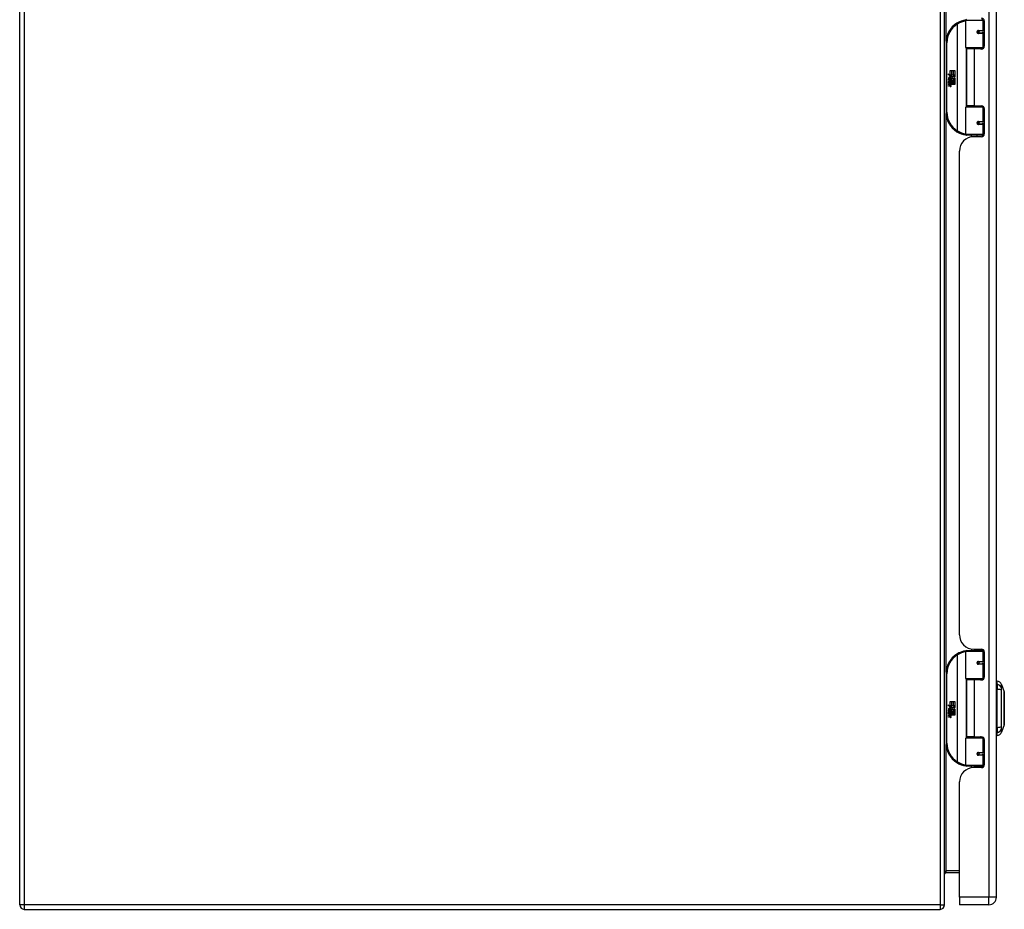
# Model space of a CAD drawing. Header units: inches. Extents: x 27 to 226, y 16 to 157.
# Tile 3 of 9: x 76 to 97, y 70 to 89. Entities that reach past the tile are written whole.
import ezdxf

# ---------------------------------------------------------------- set-up
doc = ezdxf.new("R2010")
doc.units = ezdxf.units.IN
doc.header["$MEASUREMENT"] = 0
doc.layers.add('Visible Edges(ANSI)', color=7, linetype='Continuous', lineweight=25)
doc.layers.add('Visible Tangent Edges(ANSI)', color=7, linetype='Continuous', lineweight=25)

msp = doc.modelspace()

# ---------------------------------------------------------------- linework, layer by layer
at = {"layer": 'Visible Edges(ANSI)'}
for p, q in [((76.054, 69.61), (76.054, 105.412)), ((96.054, 69.61), (96.054, 105.412)), ((97.173, 69.771), (97.173, 105.252)), ((96.509, 88.157), (96.509, 88.742)), ((96.91, 88.733), (96.91, 88.186)), ((96.776, 88.517), (96.776, 88.515)), ((96.781, 88.515), (96.776, 88.515)), ((96.868, 88.517), (96.781, 88.517)), ((96.781, 88.474), (96.868, 88.474)), ((96.784, 88.515), (96.784, 88.517)), ((96.784, 88.476), (96.785, 88.474)), ((96.868, 88.517), (96.91, 88.517)), ((96.91, 88.474), (96.868, 88.474)), ((96.084, 88.261), (96.084, 86.761)), ((96.862, 88.141), (96.525, 88.141)), ((96.696, 88.127), (96.528, 88.127)), ((96.528, 88.127), (96.528, 86.896)), ((96.601, 88.141), (96.601, 88.127)), ((96.851, 88.127), (96.696, 88.127)), ((96.792, 88.141), (96.792, 88.127)), ((96.862, 88.141), (96.89, 88.141)), ((96.124, 87.589), (96.172, 87.564)), ((96.17, 87.545), (96.124, 87.589)), ((96.156, 87.543), (96.17, 87.545)), ((96.2, 87.512), (96.156, 87.543)), ((96.172, 87.661), (96.204, 87.661)), ((96.172, 87.564), (96.172, 87.661)), ((96.175, 87.563), (96.205, 87.547)), ((96.204, 87.563), (96.175, 87.563)), ((96.189, 87.505), (96.2, 87.512)), ((96.205, 87.547), (96.195, 87.545)), ((96.195, 87.545), (96.223, 87.526)), ((96.204, 87.661), (96.204, 87.563)), ((96.209, 87.661), (96.241, 87.661)), ((96.209, 87.563), (96.209, 87.661)), ((96.241, 87.563), (96.209, 87.563)), ((96.223, 87.526), (96.276, 87.563)), ((96.241, 87.661), (96.241, 87.563)), ((96.245, 87.563), (96.245, 87.661)), ((96.245, 87.661), (96.277, 87.661)), ((96.276, 87.563), (96.245, 87.563)), ((96.277, 87.528), (96.251, 87.51)), ((96.251, 87.51), (96.277, 87.496)), ((96.277, 87.661), (96.277, 87.528)), ((96.139, 87.466), (96.167, 87.442)), ((96.139, 87.45), (96.139, 87.466)), ((96.158, 87.436), (96.139, 87.45)), ((96.139, 87.427), (96.158, 87.434)), ((96.139, 87.41), (96.139, 87.427)), ((96.167, 87.424), (96.139, 87.41)), ((96.139, 87.403), (96.193, 87.394)), ((96.139, 87.39), (96.139, 87.403)), ((96.161, 87.386), (96.139, 87.39)), ((96.139, 87.37), (96.173, 87.363)), ((96.139, 87.356), (96.139, 87.37)), ((96.161, 87.352), (96.139, 87.356)), ((96.139, 87.336), (96.173, 87.33)), ((96.139, 87.323), (96.139, 87.336)), ((96.173, 87.316), (96.139, 87.323)), ((96.15, 87.472), (96.141, 87.472)), ((96.158, 87.434), (96.158, 87.436)), ((96.162, 87.465), (96.162, 87.502)), ((96.167, 87.442), (96.193, 87.455)), ((96.193, 87.4), (96.167, 87.424)), ((96.171, 87.5), (96.171, 87.476)), ((96.193, 87.439), (96.175, 87.431)), ((96.175, 87.431), (96.175, 87.429)), ((96.175, 87.429), (96.193, 87.416)), ((96.178, 87.429), (96.196, 87.437)), ((96.277, 87.429), (96.178, 87.429)), ((96.184, 87.383), (96.184, 87.38)), ((96.193, 87.382), (96.184, 87.383)), ((96.186, 87.425), (96.277, 87.425)), ((96.196, 87.418), (96.186, 87.425)), ((96.19, 87.379), (96.196, 87.379)), ((96.193, 87.455), (96.193, 87.439)), ((96.193, 87.416), (96.193, 87.4)), ((96.193, 87.394), (96.193, 87.382)), ((96.196, 87.459), (96.276, 87.459)), ((96.196, 87.437), (96.196, 87.459)), ((96.196, 87.395), (96.196, 87.418)), ((96.277, 87.395), (96.196, 87.395)), ((96.196, 87.391), (96.277, 87.391)), ((96.196, 87.379), (96.196, 87.391)), ((96.227, 87.496), (96.197, 87.475)), ((96.277, 87.361), (96.197, 87.361)), ((96.276, 87.459), (96.227, 87.496)), ((96.277, 87.496), (96.277, 87.429)), ((96.277, 87.425), (96.277, 87.395)), ((96.277, 87.391), (96.277, 87.361)), ((96.509, 86.281), (96.509, 86.866)), ((96.525, 86.882), (96.862, 86.882)), ((96.696, 86.896), (96.528, 86.896)), ((96.601, 86.882), (96.601, 86.896)), ((96.696, 86.896), (96.851, 86.896)), ((96.792, 86.882), (96.792, 86.896)), ((96.89, 86.882), (96.862, 86.882)), ((96.91, 86.837), (96.91, 86.289)), ((96.776, 86.506), (96.776, 86.508)), ((96.776, 86.507), (96.781, 86.507)), ((96.868, 86.549), (96.781, 86.549)), ((96.781, 86.506), (96.868, 86.506)), ((96.784, 86.547), (96.785, 86.549)), ((96.784, 86.508), (96.784, 86.506)), ((96.868, 86.549), (96.91, 86.549)), ((96.91, 86.506), (96.868, 86.506)), ((96.859, 86.261), (96.529, 86.261)), ((96.633, 86.226), (96.633, 86.261)), ((96.851, 86.23), (96.685, 86.23)), ((96.759, 86.23), (96.759, 86.261)), ((96.859, 86.261), (96.903, 86.261)), ((96.902, 86.261), (96.902, 86.259)), ((96.373, 75.453), (96.373, 85.918)), ((96.509, 74.506), (96.509, 75.09)), ((96.529, 75.11), (96.859, 75.11)), ((96.633, 75.145), (96.633, 75.11)), ((96.685, 75.141), (96.851, 75.141)), ((96.759, 75.141), (96.759, 75.11)), ((96.903, 75.11), (96.859, 75.11)), ((96.902, 75.112), (96.902, 75.11)), ((96.91, 75.082), (96.91, 74.534)), ((96.776, 74.865), (96.776, 74.863)), ((96.781, 74.864), (96.776, 74.864)), ((96.868, 74.866), (96.781, 74.866)), ((96.781, 74.823), (96.868, 74.823)), ((96.784, 74.864), (96.784, 74.866)), ((96.784, 74.825), (96.785, 74.823)), ((96.868, 74.866), (96.91, 74.866)), ((96.91, 74.823), (96.868, 74.823)), ((96.084, 74.61), (96.084, 73.11)), ((96.862, 74.49), (96.525, 74.49)), ((96.696, 74.475), (96.528, 74.475)), ((96.528, 74.475), (96.528, 73.244)), ((96.601, 74.49), (96.601, 74.475)), ((96.851, 74.475), (96.696, 74.475)), ((96.792, 74.49), (96.792, 74.475)), ((96.862, 74.49), (96.89, 74.49)), ((97.189, 74.382), (97.189, 74.45)), ((97.189, 74.382), (97.189, 74.272)), ((97.282, 74.377), (97.344, 74.217)), ((97.189, 73.448), (97.189, 74.272)), ((96.124, 73.938), (96.172, 73.913)), ((96.17, 73.894), (96.124, 73.938)), ((96.156, 73.892), (96.17, 73.894)), ((96.2, 73.861), (96.156, 73.892)), ((96.172, 74.01), (96.204, 74.01)), ((96.172, 73.913), (96.172, 74.01)), ((96.175, 73.911), (96.205, 73.896)), ((96.204, 73.911), (96.175, 73.911)), ((96.205, 73.896), (96.195, 73.894)), ((96.195, 73.894), (96.223, 73.874)), ((96.204, 74.01), (96.204, 73.911)), ((96.209, 74.01), (96.241, 74.01)), ((96.209, 73.911), (96.209, 74.01)), ((96.241, 73.911), (96.209, 73.911)), ((96.223, 73.874), (96.276, 73.911)), ((96.241, 74.01), (96.241, 73.911)), ((96.245, 73.911), (96.245, 74.01)), ((96.245, 74.01), (96.277, 74.01)), ((96.276, 73.911), (96.245, 73.911)), ((96.277, 74.01), (96.277, 73.876)), ((96.139, 73.815), (96.167, 73.79)), ((96.139, 73.798), (96.139, 73.815)), ((96.158, 73.785), (96.139, 73.798)), ((96.139, 73.775), (96.158, 73.783)), ((96.139, 73.759), (96.139, 73.775)), ((96.167, 73.772), (96.139, 73.759)), ((96.139, 73.752), (96.193, 73.742)), ((96.139, 73.739), (96.139, 73.752)), ((96.161, 73.735), (96.139, 73.739)), ((96.139, 73.718), (96.173, 73.712)), ((96.139, 73.705), (96.139, 73.718)), ((96.161, 73.701), (96.139, 73.705)), ((96.139, 73.684), (96.173, 73.678)), ((96.139, 73.671), (96.139, 73.684)), ((96.173, 73.665), (96.139, 73.671)), ((96.15, 73.82), (96.141, 73.82)), ((96.158, 73.783), (96.158, 73.785)), ((96.162, 73.813), (96.162, 73.85)), ((96.167, 73.79), (96.193, 73.804)), ((96.193, 73.748), (96.167, 73.772)), ((96.171, 73.849), (96.171, 73.825)), ((96.193, 73.788), (96.175, 73.78)), ((96.175, 73.78), (96.175, 73.778)), ((96.175, 73.778), (96.193, 73.764)), ((96.178, 73.778), (96.196, 73.785)), ((96.277, 73.778), (96.178, 73.778)), ((96.184, 73.732), (96.184, 73.729)), ((96.193, 73.731), (96.184, 73.732)), ((96.186, 73.774), (96.277, 73.774)), ((96.196, 73.766), (96.186, 73.774)), ((96.189, 73.854), (96.2, 73.861)), ((96.19, 73.728), (96.196, 73.727)), ((96.193, 73.804), (96.193, 73.788)), ((96.193, 73.764), (96.193, 73.748)), ((96.193, 73.742), (96.193, 73.731)), ((96.196, 73.808), (96.276, 73.808)), ((96.196, 73.785), (96.196, 73.808)), ((96.196, 73.744), (96.196, 73.766)), ((96.277, 73.744), (96.196, 73.744)), ((96.196, 73.74), (96.277, 73.74)), ((96.196, 73.727), (96.196, 73.74)), ((96.227, 73.844), (96.197, 73.824)), ((96.277, 73.71), (96.197, 73.71)), ((96.276, 73.808), (96.227, 73.844)), ((96.277, 73.876), (96.251, 73.859)), ((96.251, 73.859), (96.277, 73.845)), ((96.277, 73.845), (96.277, 73.778)), ((96.277, 73.774), (96.277, 73.744)), ((96.277, 73.74), (96.277, 73.71)), ((97.344, 73.503), (97.282, 73.343)), ((96.696, 73.244), (96.528, 73.244)), ((96.601, 73.23), (96.601, 73.244)), ((96.696, 73.244), (96.851, 73.244)), ((96.792, 73.23), (96.792, 73.244)), ((97.189, 73.448), (97.189, 73.337)), ((97.189, 73.269), (97.189, 73.337)), ((96.509, 72.63), (96.509, 73.214)), ((96.525, 73.23), (96.862, 73.23)), ((96.89, 73.23), (96.862, 73.23)), ((96.91, 73.185), (96.91, 72.638)), ((96.776, 72.855), (96.776, 72.857)), ((96.776, 72.856), (96.781, 72.856)), ((96.868, 72.897), (96.781, 72.897)), ((96.781, 72.854), (96.868, 72.854)), ((96.784, 72.895), (96.785, 72.897)), ((96.784, 72.856), (96.784, 72.854)), ((96.868, 72.897), (96.91, 72.897)), ((96.91, 72.854), (96.868, 72.854)), ((96.859, 72.61), (96.529, 72.61)), ((96.633, 72.575), (96.633, 72.61)), ((96.759, 72.579), (96.759, 72.61)), ((96.859, 72.61), (96.903, 72.61)), ((96.902, 72.61), (96.902, 72.608)), ((96.851, 72.579), (96.685, 72.579)), ((96.373, 69.771), (96.373, 72.267)), ((96.085, 70.31), (96.373, 70.31)), ((96.373, 69.771), (96.373, 69.61)), ((76.153, 69.511), (95.955, 69.511)), ((97.012, 69.61), (96.373, 69.61))]:
    msp.add_line(p, q, dxfattribs=at)
at = {"layer": 'Visible Edges(ANSI)', "flags": 128}
for points in [[(96.516, 88.757), (96.516, 88.757), (96.515, 88.757), (96.515, 88.757), (96.515, 88.757), (96.515, 88.757), (96.514, 88.757), (96.514, 88.757), (96.514, 88.757), (96.514, 88.756), (96.513, 88.756), (96.513, 88.756), (96.513, 88.756), (96.513, 88.756), (96.512, 88.756), (96.512, 88.756), (96.512, 88.756), (96.512, 88.756), (96.512, 88.756), (96.511, 88.756), (96.511, 88.756), (96.511, 88.756), (96.511, 88.756), (96.51, 88.756), (96.51, 88.756)], [(96.781, 88.474), (96.779, 88.474), (96.776, 88.475), (96.773, 88.476), (96.771, 88.477), (96.768, 88.478), (96.766, 88.48), (96.764, 88.482), (96.763, 88.484), (96.761, 88.487), (96.76, 88.49), (96.76, 88.493), (96.76, 88.496), (96.76, 88.499), (96.76, 88.502), (96.761, 88.504), (96.763, 88.507), (96.764, 88.509), (96.766, 88.511), (96.768, 88.513), (96.771, 88.515), (96.773, 88.516), (96.776, 88.517), (96.779, 88.517), (96.781, 88.517)], [(96.828, 88.127), (96.831, 88.128), (96.833, 88.129), (96.836, 88.13), (96.838, 88.131), (96.841, 88.132), (96.843, 88.132), (96.846, 88.133), (96.848, 88.134), (96.851, 88.135), (96.854, 88.135), (96.856, 88.136), (96.859, 88.136), (96.861, 88.137), (96.864, 88.138), (96.866, 88.138), (96.869, 88.139), (96.872, 88.139), (96.874, 88.139), (96.877, 88.14), (96.879, 88.14), (96.882, 88.14), (96.884, 88.141), (96.887, 88.141), (96.89, 88.141)], [(96.89, 86.882), (96.887, 86.882), (96.884, 86.882), (96.882, 86.883), (96.879, 86.883), (96.877, 86.883), (96.874, 86.884), (96.872, 86.884), (96.869, 86.884), (96.866, 86.885), (96.864, 86.885), (96.861, 86.886), (96.859, 86.886), (96.856, 86.887), (96.854, 86.888), (96.851, 86.888), (96.848, 86.889), (96.846, 86.89), (96.843, 86.891), (96.841, 86.891), (96.838, 86.892), (96.836, 86.893), (96.833, 86.894), (96.831, 86.895), (96.828, 86.896)], [(96.781, 86.506), (96.779, 86.506), (96.776, 86.506), (96.773, 86.507), (96.771, 86.508), (96.768, 86.51), (96.766, 86.511), (96.764, 86.514), (96.763, 86.516), (96.761, 86.519), (96.76, 86.521), (96.76, 86.524), (96.76, 86.527), (96.76, 86.53), (96.76, 86.533), (96.761, 86.536), (96.763, 86.538), (96.764, 86.541), (96.766, 86.543), (96.768, 86.545), (96.771, 86.546), (96.773, 86.547), (96.776, 86.548), (96.779, 86.549), (96.781, 86.549)], [(96.51, 86.267), (96.51, 86.267), (96.511, 86.267), (96.511, 86.267), (96.511, 86.267), (96.511, 86.267), (96.512, 86.267), (96.512, 86.267), (96.512, 86.267), (96.512, 86.267), (96.512, 86.267), (96.513, 86.267), (96.513, 86.267), (96.513, 86.266), (96.513, 86.266), (96.514, 86.266), (96.514, 86.266), (96.514, 86.266), (96.514, 86.266), (96.515, 86.266), (96.515, 86.266), (96.515, 86.266), (96.515, 86.266), (96.516, 86.266), (96.516, 86.266)], [(96.516, 75.105), (96.516, 75.105), (96.515, 75.105), (96.515, 75.105), (96.515, 75.105), (96.515, 75.105), (96.514, 75.105), (96.514, 75.105), (96.514, 75.105), (96.514, 75.105), (96.513, 75.105), (96.513, 75.105), (96.513, 75.105), (96.513, 75.105), (96.512, 75.105), (96.512, 75.105), (96.512, 75.105), (96.512, 75.105), (96.512, 75.105), (96.511, 75.105), (96.511, 75.105), (96.511, 75.105), (96.511, 75.105), (96.51, 75.104), (96.51, 75.104)], [(96.781, 74.823), (96.779, 74.823), (96.776, 74.823), (96.773, 74.824), (96.771, 74.825), (96.768, 74.827), (96.766, 74.828), (96.764, 74.831), (96.763, 74.833), (96.761, 74.836), (96.76, 74.838), (96.76, 74.841), (96.76, 74.844), (96.76, 74.847), (96.76, 74.85), (96.761, 74.853), (96.763, 74.855), (96.764, 74.858), (96.766, 74.86), (96.768, 74.862), (96.771, 74.863), (96.773, 74.864), (96.776, 74.865), (96.779, 74.866), (96.781, 74.866)], [(96.828, 74.475), (96.831, 74.476), (96.833, 74.477), (96.836, 74.478), (96.838, 74.479), (96.841, 74.48), (96.843, 74.481), (96.846, 74.482), (96.848, 74.482), (96.851, 74.483), (96.854, 74.484), (96.856, 74.484), (96.859, 74.485), (96.861, 74.486), (96.864, 74.486), (96.866, 74.487), (96.869, 74.487), (96.872, 74.487), (96.874, 74.488), (96.877, 74.488), (96.879, 74.489), (96.882, 74.489), (96.884, 74.489), (96.887, 74.489), (96.89, 74.489)], [(97.344, 73.505), (97.344, 73.505), (97.344, 73.507), (97.344, 73.509), (97.344, 73.512), (97.344, 73.515), (97.344, 73.52), (97.344, 73.526), (97.344, 73.532), (97.344, 73.539), (97.344, 73.547), (97.344, 73.555), (97.344, 73.565), (97.344, 73.575), (97.344, 73.585), (97.344, 73.597), (97.344, 73.609), (97.344, 73.621), (97.344, 73.634), (97.344, 73.648), (97.344, 73.662), (97.344, 73.677), (97.344, 73.692), (97.344, 73.708), (97.344, 73.724), (97.344, 73.74), (97.344, 73.757), (97.344, 73.774), (97.344, 73.791), (97.344, 73.808), (97.344, 73.825), (97.344, 73.842), (97.344, 73.86), (97.344, 73.877), (97.344, 73.895), (97.344, 73.912), (97.344, 73.929), (97.344, 73.946), (97.344, 73.963), (97.344, 73.98), (97.344, 73.996), (97.344, 74.012), (97.344, 74.028), (97.344, 74.043), (97.344, 74.058), (97.344, 74.072), (97.344, 74.086), (97.344, 74.099), (97.344, 74.111), (97.344, 74.123), (97.344, 74.135), (97.344, 74.145), (97.344, 74.155), (97.344, 74.165), (97.344, 74.173), (97.344, 74.181), (97.344, 74.188), (97.344, 74.194), (97.344, 74.2), (97.344, 74.204), (97.344, 74.208), (97.344, 74.211), (97.344, 74.213), (97.344, 74.215), (97.344, 74.215)], [(96.89, 73.23), (96.887, 73.231), (96.884, 73.231), (96.882, 73.231), (96.879, 73.231), (96.877, 73.232), (96.874, 73.232), (96.872, 73.232), (96.869, 73.233), (96.866, 73.233), (96.864, 73.234), (96.861, 73.234), (96.859, 73.235), (96.856, 73.235), (96.854, 73.236), (96.851, 73.237), (96.848, 73.237), (96.846, 73.238), (96.843, 73.239), (96.841, 73.24), (96.838, 73.241), (96.836, 73.242), (96.833, 73.242), (96.831, 73.243), (96.828, 73.244)], [(96.781, 72.854), (96.779, 72.854), (96.776, 72.855), (96.773, 72.855), (96.771, 72.857), (96.768, 72.858), (96.766, 72.86), (96.764, 72.862), (96.763, 72.864), (96.761, 72.867), (96.76, 72.87), (96.76, 72.873), (96.76, 72.876), (96.76, 72.879), (96.76, 72.882), (96.761, 72.884), (96.763, 72.887), (96.764, 72.889), (96.766, 72.891), (96.768, 72.893), (96.771, 72.895), (96.773, 72.896), (96.776, 72.897), (96.779, 72.897), (96.781, 72.897)], [(96.51, 72.615), (96.51, 72.615), (96.511, 72.615), (96.511, 72.615), (96.511, 72.615), (96.511, 72.615), (96.512, 72.615), (96.512, 72.615), (96.512, 72.615), (96.512, 72.615), (96.512, 72.615), (96.513, 72.615), (96.513, 72.615), (96.513, 72.615), (96.513, 72.615), (96.514, 72.615), (96.514, 72.615), (96.514, 72.615), (96.514, 72.615), (96.515, 72.615), (96.515, 72.615), (96.515, 72.615), (96.515, 72.615), (96.516, 72.615), (96.516, 72.615)]]:
    msp.add_lwpolyline(points, dxfattribs=at)
at = {"layer": 'Visible Edges(ANSI)'}
for centre in [(96.781, 88.496), (96.781, 86.527), (96.781, 74.844), (96.781, 72.876)]:
    msp.add_circle(centre, 0.0197, dxfattribs=at)
for centre, radius, start, end in [((96.851, 88.733), 0.0591, 0, 90), ((96.584, 88.261), 0.5, 122.2377, 180), ((96.584, 88.261), 0.5, 98.5081, 122.2377), ((96.529, 88.742), 0.0197, 90, 180), ((96.781, 88.496), 0.0217, 279.147, 90), ((96.525, 88.157), 0.0157, 180, 270), ((96.851, 88.186), 0.0591, 270, 0), ((96.159, 87.496), 0.0197, 86.5646, 171.5605), ((96.158, 87.476), 0.0398, 44.1684, 86.5646), ((96.165, 87.483), 0.0299, 350.4085, 44.1684), ((96.165, 87.483), 0.033, 347.079, 43.1785), ((96.199, 87.49), 0.0607, 171.5605, 197.3343), ((96.179, 87.483), 0.0307, 154.6784, 202.5609), ((96.16, 87.492), 0.0096, 73.5261, 154.6784), ((96.153, 87.34), 0.0465, 57.5992, 80), ((96.154, 87.306), 0.0465, 58.5584, 80.8257), ((96.174, 87.491), 0.0282, 246.1555, 293.8445), ((96.169, 87.483), 0.0168, 19.3797, 82.9975), ((96.176, 87.484), 0.00955, 241.4547, 321.1652), ((96.175, 87.376), 0.0123, 260, 293.5571), ((96.175, 87.342), 0.0123, 259.9922, 293.5487), ((96.178, 87.344), 0.0288, 259, 288.4748), ((96.171, 87.369), 0.0126, 6.03, 57.5992), ((96.171, 87.335), 0.0126, 6.1027, 57.6083), ((96.178, 87.37), 0.006, 293.5571, 6.03), ((96.178, 87.336), 0.006, 293.5487, 6.1027), ((96.179, 87.378), 0.0288, 273.6169, 286.9928), ((96.17, 87.327), 0.0246, 359.6788, 63.9508), ((96.175, 87.485), 0.0109, 321.1652, 19.3797), ((96.171, 87.36), 0.024, 359.4776, 57.4114), ((96.179, 87.479), 0.0152, 293.8445, 355.0802), ((96.185, 87.36), 0.0101, 286.9928, 359.4776), ((96.184, 87.327), 0.0105, 288.4748, 359.6788), ((96.173, 87.362), 0.024, 358.7952, 46.5849), ((96.525, 86.866), 0.0157, 90, 180), ((96.851, 86.837), 0.0591, 0, 90), ((96.584, 86.761), 0.5, 180, 237.7623), ((96.781, 86.527), 0.0217, 270, 80.853), ((96.584, 86.761), 0.5, 237.7623, 261.4919), ((96.685, 85.918), 0.312, 90, 180), ((96.529, 86.281), 0.0197, 180, 270), ((96.851, 86.289), 0.0591, 270, 0), ((96.685, 75.453), 0.312, 180, 270), ((96.584, 74.61), 0.5, 122.2377, 180), ((96.584, 74.61), 0.5, 98.5081, 122.2377), ((96.529, 75.09), 0.0197, 90, 180), ((96.851, 75.082), 0.0591, 0, 90), ((96.781, 74.844), 0.0217, 279.147, 90), ((96.851, 74.534), 0.0591, 270, 0), ((96.525, 74.506), 0.0157, 180, 270), ((97.197, 74.391), 0.0394, 101.537, 126.8699), ((97.172, 74.334), 0.118, 21.2505, 81.3991), ((97.339, 74.215), 0.00492, 0.2088, 21.2505), ((96.159, 73.844), 0.0197, 86.5646, 171.5605), ((96.199, 73.838), 0.0607, 171.5605, 197.3343), ((96.179, 73.832), 0.0307, 154.6784, 202.5609), ((96.16, 73.841), 0.0096, 73.5261, 154.6784), ((96.158, 73.824), 0.0398, 44.1684, 86.5646), ((96.153, 73.689), 0.0465, 57.5992, 80), ((96.154, 73.655), 0.0465, 58.5584, 80.8257), ((96.174, 73.839), 0.0282, 246.1555, 293.8445), ((96.169, 73.832), 0.0168, 19.3797, 82.9975), ((96.176, 73.833), 0.00955, 241.4547, 321.1652), ((96.175, 73.724), 0.0123, 260, 293.5571), ((96.175, 73.69), 0.0123, 259.9922, 293.5487), ((96.178, 73.693), 0.0288, 259, 288.4748), ((96.171, 73.718), 0.0126, 6.03, 57.5992), ((96.171, 73.684), 0.0126, 6.1027, 57.6083), ((96.178, 73.718), 0.006, 293.5571, 6.03), ((96.178, 73.685), 0.006, 293.5487, 6.1027), ((96.179, 73.726), 0.0288, 273.6169, 286.9928), ((96.17, 73.676), 0.0246, 359.6788, 63.9508), ((96.175, 73.834), 0.0109, 321.1652, 19.3797), ((96.171, 73.709), 0.024, 359.4776, 57.4114), ((96.179, 73.827), 0.0152, 293.8445, 355.0802), ((96.165, 73.831), 0.0299, 350.4085, 44.1684), ((96.185, 73.709), 0.0101, 286.9928, 359.4776), ((96.184, 73.675), 0.0105, 288.4748, 359.6788), ((96.165, 73.831), 0.033, 347.079, 43.1785), ((96.173, 73.71), 0.024, 358.7952, 46.5849), ((97.339, 73.505), 0.00492, 338.7495, 359.7912), ((96.851, 73.185), 0.0591, 0, 90), ((97.197, 73.328), 0.0394, 233.1301, 258.463), ((97.172, 73.386), 0.118, 278.6009, 338.7495), ((96.584, 73.11), 0.5, 180, 237.7623), ((96.525, 73.214), 0.0157, 90, 180), ((96.781, 72.876), 0.0217, 270, 80.853), ((96.584, 73.11), 0.5, 237.7623, 261.4919), ((96.529, 72.63), 0.0197, 180, 270), ((96.851, 72.638), 0.0591, 270, 0), ((96.685, 72.267), 0.312, 90, 180), ((96.085, 70.279), 0.031, 90, 180), ((97.012, 69.771), 0.161, 270, 0), ((76.153, 69.61), 0.099, 180, 270), ((95.955, 69.61), 0.099, 270, 0)]:
    msp.add_arc(centre, radius, start, end, dxfattribs=at)
at = {"layer": 'Visible Tangent Edges(ANSI)'}
for p, q in [((76.153, 105.412), (76.153, 69.61)), ((95.955, 105.412), (95.955, 69.61)), ((97.012, 105.252), (97.012, 69.771)), ((96.085, 88.293), (96.085, 100.381)), ((96.317, 88.684), (96.328, 88.668)), ((96.328, 88.668), (96.328, 86.355)), ((96.328, 88.668), (96.332, 88.668)), ((96.332, 86.355), (96.332, 88.668)), ((96.878, 88.742), (96.509, 88.742)), ((96.878, 88.742), (96.91, 88.742)), ((96.878, 88.742), (96.878, 88.527)), ((96.786, 88.527), (96.878, 88.527)), ((96.878, 88.464), (96.786, 88.464)), ((96.91, 88.527), (96.878, 88.527)), ((96.878, 88.464), (96.878, 88.157)), ((96.878, 88.464), (96.91, 88.464)), ((96.084, 88.261), (96.104, 88.261)), ((96.104, 86.761), (96.104, 88.261)), ((96.509, 88.157), (96.878, 88.157)), ((96.517, 88.144), (96.517, 86.879)), ((96.903, 88.157), (96.878, 88.157)), ((96.696, 88.127), (96.696, 86.896)), ((96.871, 88.139), (96.871, 88.13)), ((96.878, 86.866), (96.509, 86.866)), ((96.871, 86.893), (96.871, 86.884)), ((96.878, 86.866), (96.903, 86.866)), ((96.878, 86.866), (96.878, 86.559)), ((96.104, 86.761), (96.084, 86.761)), ((96.085, 74.642), (96.085, 86.73)), ((96.786, 86.559), (96.878, 86.559)), ((96.878, 86.496), (96.786, 86.496)), ((96.91, 86.559), (96.878, 86.559)), ((96.878, 86.496), (96.878, 86.281)), ((96.878, 86.496), (96.91, 86.496)), ((96.328, 86.355), (96.317, 86.339)), ((96.332, 86.355), (96.328, 86.355)), ((96.509, 86.281), (96.878, 86.281)), ((96.871, 86.261), (96.871, 86.234)), ((96.91, 86.281), (96.878, 86.281)), ((96.317, 75.033), (96.328, 75.016)), ((96.328, 75.016), (96.328, 72.704)), ((96.328, 75.016), (96.332, 75.016)), ((96.332, 72.704), (96.332, 75.016)), ((96.878, 75.09), (96.509, 75.09)), ((96.871, 75.138), (96.871, 75.11)), ((96.878, 75.09), (96.91, 75.09)), ((96.878, 75.09), (96.878, 74.876)), ((96.786, 74.876), (96.878, 74.876)), ((96.878, 74.813), (96.786, 74.813)), ((96.91, 74.876), (96.878, 74.876)), ((96.878, 74.813), (96.878, 74.506)), ((96.878, 74.813), (96.91, 74.813)), ((96.084, 74.61), (96.104, 74.61)), ((96.104, 73.11), (96.104, 74.61)), ((96.509, 74.506), (96.878, 74.506)), ((96.517, 74.492), (96.517, 73.228)), ((96.696, 74.475), (96.696, 73.244)), ((96.871, 74.487), (96.871, 74.479)), ((96.903, 74.506), (96.878, 74.506)), ((96.871, 73.241), (96.871, 73.232)), ((96.104, 73.11), (96.084, 73.11)), ((96.085, 70.341), (96.085, 73.078)), ((96.878, 73.214), (96.509, 73.214)), ((96.878, 73.214), (96.903, 73.214)), ((96.878, 73.214), (96.878, 72.907)), ((96.786, 72.907), (96.878, 72.907)), ((96.878, 72.844), (96.786, 72.844)), ((96.91, 72.907), (96.878, 72.907)), ((96.878, 72.844), (96.878, 72.63)), ((96.878, 72.844), (96.91, 72.844)), ((96.328, 72.704), (96.317, 72.687)), ((96.332, 72.704), (96.328, 72.704)), ((96.509, 72.63), (96.878, 72.63)), ((96.871, 72.61), (96.871, 72.582)), ((96.91, 72.63), (96.878, 72.63)), ((96.373, 70.341), (96.085, 70.341)), ((96.085, 70.31), (96.085, 70.341)), ((97.012, 69.771), (96.373, 69.771)), ((97.173, 69.771), (97.012, 69.771)), ((97.012, 69.61), (97.012, 69.771)), ((76.153, 69.61), (76.054, 69.61)), ((95.955, 69.61), (76.153, 69.61)), ((76.153, 69.61), (76.153, 69.511)), ((95.955, 69.61), (95.955, 69.511)), ((95.955, 69.61), (96.054, 69.61))]:
    msp.add_line(p, q, dxfattribs=at)
at = {"layer": 'Visible Tangent Edges(ANSI)', "flags": 128}
for points in [[(96.786, 88.527), (96.782, 88.527), (96.778, 88.526), (96.774, 88.525), (96.77, 88.523), (96.766, 88.521), (96.763, 88.519), (96.76, 88.515), (96.757, 88.512), (96.755, 88.508), (96.754, 88.504), (96.753, 88.5), (96.753, 88.496), (96.753, 88.491), (96.754, 88.487), (96.755, 88.483), (96.757, 88.479), (96.76, 88.476), (96.763, 88.473), (96.766, 88.47), (96.77, 88.468), (96.774, 88.466), (96.778, 88.465), (96.782, 88.464), (96.786, 88.464)], [(96.89, 88.141), (96.886, 88.141), (96.882, 88.141), (96.877, 88.141), (96.873, 88.14), (96.869, 88.14), (96.865, 88.14), (96.861, 88.14), (96.857, 88.139), (96.853, 88.139), (96.848, 88.138), (96.844, 88.138), (96.84, 88.137), (96.836, 88.137), (96.832, 88.136), (96.828, 88.135), (96.824, 88.135), (96.82, 88.134), (96.816, 88.133), (96.812, 88.132), (96.808, 88.132), (96.804, 88.131), (96.8, 88.13), (96.796, 88.129), (96.792, 88.128)], [(96.792, 86.895), (96.796, 86.894), (96.8, 86.893), (96.804, 86.892), (96.808, 86.891), (96.812, 86.89), (96.816, 86.89), (96.82, 86.889), (96.824, 86.888), (96.828, 86.887), (96.832, 86.887), (96.836, 86.886), (96.84, 86.886), (96.844, 86.885), (96.848, 86.885), (96.853, 86.884), (96.857, 86.884), (96.861, 86.883), (96.865, 86.883), (96.869, 86.883), (96.873, 86.882), (96.877, 86.882), (96.882, 86.882), (96.886, 86.882), (96.89, 86.882)], [(96.786, 86.559), (96.782, 86.558), (96.778, 86.558), (96.774, 86.557), (96.77, 86.555), (96.766, 86.553), (96.763, 86.55), (96.76, 86.547), (96.757, 86.544), (96.755, 86.54), (96.754, 86.536), (96.753, 86.532), (96.753, 86.527), (96.753, 86.523), (96.754, 86.519), (96.755, 86.515), (96.757, 86.511), (96.76, 86.507), (96.763, 86.504), (96.766, 86.502), (96.77, 86.5), (96.774, 86.498), (96.778, 86.497), (96.782, 86.496), (96.786, 86.496)], [(96.786, 74.876), (96.782, 74.875), (96.778, 74.875), (96.774, 74.874), (96.77, 74.872), (96.766, 74.87), (96.763, 74.867), (96.76, 74.864), (96.757, 74.861), (96.755, 74.857), (96.754, 74.853), (96.753, 74.848), (96.753, 74.844), (96.753, 74.84), (96.754, 74.836), (96.755, 74.832), (96.757, 74.828), (96.76, 74.824), (96.763, 74.821), (96.766, 74.819), (96.77, 74.817), (96.774, 74.815), (96.778, 74.814), (96.782, 74.813), (96.786, 74.813)], [(96.89, 74.49), (96.886, 74.49), (96.882, 74.489), (96.877, 74.489), (96.873, 74.489), (96.869, 74.489), (96.865, 74.488), (96.861, 74.488), (96.857, 74.488), (96.853, 74.487), (96.848, 74.487), (96.844, 74.486), (96.84, 74.486), (96.836, 74.485), (96.832, 74.485), (96.828, 74.484), (96.824, 74.483), (96.82, 74.482), (96.816, 74.482), (96.812, 74.481), (96.808, 74.48), (96.804, 74.479), (96.8, 74.478), (96.796, 74.477), (96.792, 74.476)], [(97.283, 74.3), (97.283, 74.308), (97.283, 74.314), (97.283, 74.319), (97.283, 74.324), (97.283, 74.329), (97.283, 74.334), (97.283, 74.338), (97.283, 74.343), (97.283, 74.347), (97.282, 74.35), (97.282, 74.354), (97.282, 74.357), (97.282, 74.36), (97.282, 74.363), (97.282, 74.366), (97.282, 74.368), (97.282, 74.37), (97.282, 74.372), (97.282, 74.373), (97.282, 74.374), (97.282, 74.375), (97.282, 74.376), (97.282, 74.376), (97.282, 74.377)], [(97.283, 73.471), (97.283, 73.505), (97.283, 73.536), (97.283, 73.567), (97.283, 73.599), (97.282, 73.631), (97.282, 73.663), (97.282, 73.695), (97.282, 73.728), (97.282, 73.761), (97.282, 73.794), (97.282, 73.827), (97.282, 73.86), (97.282, 73.893), (97.282, 73.926), (97.282, 73.959), (97.282, 73.991), (97.282, 74.024), (97.282, 74.056), (97.282, 74.089), (97.283, 74.121), (97.283, 74.153), (97.283, 74.184), (97.283, 74.215), (97.283, 74.249)], [(97.283, 74.249), (97.283, 74.251), (97.283, 74.254), (97.283, 74.257), (97.283, 74.259), (97.283, 74.262), (97.283, 74.265), (97.283, 74.267), (97.283, 74.269), (97.283, 74.272), (97.283, 74.274), (97.283, 74.276), (97.283, 74.279), (97.283, 74.281), (97.283, 74.283), (97.283, 74.285), (97.283, 74.287), (97.283, 74.289), (97.283, 74.291), (97.283, 74.292), (97.283, 74.294), (97.283, 74.296), (97.283, 74.297), (97.283, 74.299), (97.283, 74.3)], [(97.344, 74.217), (97.344, 74.217), (97.344, 74.216), (97.344, 74.215), (97.344, 74.214), (97.344, 74.213), (97.344, 74.211), (97.344, 74.209), (97.344, 74.207), (97.344, 74.205), (97.344, 74.202), (97.344, 74.199), (97.344, 74.195), (97.344, 74.192), (97.344, 74.188), (97.344, 74.184), (97.344, 74.179), (97.344, 74.175), (97.344, 74.17), (97.344, 74.164), (97.344, 74.159), (97.344, 74.153), (97.344, 74.147), (97.344, 74.141), (97.344, 74.135)], [(97.344, 74.135), (97.344, 74.133), (97.344, 74.131), (97.344, 74.129), (97.344, 74.127), (97.344, 74.125), (97.344, 74.124), (97.344, 74.122), (97.344, 74.12), (97.344, 74.118), (97.344, 74.116), (97.344, 74.114), (97.344, 74.112), (97.344, 74.11), (97.344, 74.108), (97.344, 74.106), (97.344, 74.104), (97.344, 74.102), (97.344, 74.1), (97.344, 74.098), (97.344, 74.096), (97.344, 74.094), (97.344, 74.092), (97.344, 74.09), (97.344, 74.087)], [(97.344, 74.087), (97.344, 74.071), (97.344, 74.054), (97.344, 74.037), (97.344, 74.019), (97.344, 74), (97.344, 73.981), (97.344, 73.961), (97.344, 73.941), (97.344, 73.921), (97.344, 73.901), (97.344, 73.88), (97.344, 73.86), (97.344, 73.839), (97.344, 73.819), (97.344, 73.798), (97.344, 73.778), (97.344, 73.758), (97.344, 73.739), (97.344, 73.72), (97.344, 73.701), (97.344, 73.683), (97.344, 73.665), (97.344, 73.648), (97.344, 73.632)], [(97.283, 73.42), (97.283, 73.421), (97.283, 73.423), (97.283, 73.424), (97.283, 73.426), (97.283, 73.428), (97.283, 73.429), (97.283, 73.431), (97.283, 73.433), (97.283, 73.435), (97.283, 73.437), (97.283, 73.439), (97.283, 73.441), (97.283, 73.443), (97.283, 73.446), (97.283, 73.448), (97.283, 73.45), (97.283, 73.453), (97.283, 73.455), (97.283, 73.458), (97.283, 73.46), (97.283, 73.463), (97.283, 73.466), (97.283, 73.469), (97.283, 73.471)], [(97.344, 73.632), (97.344, 73.63), (97.344, 73.628), (97.344, 73.626), (97.344, 73.624), (97.344, 73.622), (97.344, 73.62), (97.344, 73.618), (97.344, 73.616), (97.344, 73.614), (97.344, 73.612), (97.344, 73.61), (97.344, 73.608), (97.344, 73.606), (97.344, 73.604), (97.344, 73.602), (97.344, 73.6), (97.344, 73.598), (97.344, 73.596), (97.344, 73.594), (97.344, 73.593), (97.344, 73.591), (97.344, 73.589), (97.344, 73.587), (97.344, 73.585)], [(97.344, 73.585), (97.344, 73.579), (97.344, 73.573), (97.344, 73.567), (97.344, 73.561), (97.344, 73.556), (97.344, 73.55), (97.344, 73.545), (97.344, 73.541), (97.344, 73.536), (97.344, 73.532), (97.344, 73.528), (97.344, 73.524), (97.344, 73.521), (97.344, 73.518), (97.344, 73.515), (97.344, 73.513), (97.344, 73.51), (97.344, 73.508), (97.344, 73.507), (97.344, 73.505), (97.344, 73.504), (97.344, 73.504), (97.344, 73.503), (97.344, 73.503)], [(96.792, 73.244), (96.796, 73.243), (96.8, 73.242), (96.804, 73.241), (96.808, 73.24), (96.812, 73.239), (96.816, 73.238), (96.82, 73.237), (96.824, 73.237), (96.828, 73.236), (96.832, 73.235), (96.836, 73.235), (96.84, 73.234), (96.844, 73.234), (96.848, 73.233), (96.853, 73.233), (96.857, 73.232), (96.861, 73.232), (96.865, 73.231), (96.869, 73.231), (96.873, 73.231), (96.877, 73.231), (96.882, 73.23), (96.886, 73.23), (96.89, 73.23)], [(97.282, 73.343), (97.282, 73.343), (97.282, 73.344), (97.282, 73.345), (97.282, 73.346), (97.282, 73.347), (97.282, 73.348), (97.282, 73.35), (97.282, 73.352), (97.282, 73.354), (97.282, 73.357), (97.282, 73.36), (97.282, 73.363), (97.282, 73.366), (97.282, 73.37), (97.283, 73.373), (97.283, 73.377), (97.283, 73.382), (97.283, 73.386), (97.283, 73.391), (97.283, 73.396), (97.283, 73.401), (97.283, 73.406), (97.283, 73.412), (97.283, 73.42)], [(96.786, 72.907), (96.782, 72.907), (96.778, 72.906), (96.774, 72.905), (96.77, 72.903), (96.766, 72.901), (96.763, 72.899), (96.76, 72.896), (96.757, 72.892), (96.755, 72.888), (96.754, 72.884), (96.753, 72.88), (96.753, 72.876), (96.753, 72.871), (96.754, 72.867), (96.755, 72.863), (96.757, 72.859), (96.76, 72.856), (96.763, 72.853), (96.766, 72.85), (96.77, 72.848), (96.774, 72.846), (96.778, 72.845), (96.782, 72.844), (96.786, 72.844)]]:
    msp.add_lwpolyline(points, dxfattribs=at)
at = {"layer": 'Visible Tangent Edges(ANSI)'}
for centre, start, end in [((96.584, 88.261), 122.2377, 180), ((96.588, 88.261), 99.4349, 122.2377), ((96.584, 86.761), 180, 237.7623), ((96.588, 86.761), 237.7623, 260.5651), ((96.584, 74.61), 122.2377, 180), ((96.588, 74.61), 99.4349, 122.2377), ((96.584, 73.11), 180, 237.7623), ((96.588, 73.11), 237.7623, 260.5651)]:
    msp.add_arc(centre, 0.48, start, end, dxfattribs=at)
for centre, major_axis, ratio, start_param, end_param in [((96.328, 88.668), (-0.0105, 0.0167), 0.161367, 4.610972, 6.283185), ((96.513, 88.736), (-0.0029, 0.0195), 0.187781, 5.698095, 6.283185), ((96.859, 88.742), (0, 0.0197), 0.965926, 4.712389, 6.283185), ((96.781, 88.527), (0, -0.00984), 0.476565, 0, 1.570796), ((96.781, 88.464), (0, 0.00984), 0.476565, 4.712389, 6.283185), ((96.868, 88.527), (0, -0.00984), 0.965926, 0, 1.570796), ((96.868, 88.464), (0, 0.00984), 0.965926, 4.712389, 6.283185), ((96.862, 88.157), (0, -0.0157), 0.965926, 0, 1.570796), ((96.862, 86.866), (0, 0.0157), 0.965926, 4.712389, 6.283185), ((96.781, 86.559), (0, -0.00984), 0.476565, 0, 1.570796), ((96.781, 86.496), (0, 0.00984), 0.476565, 4.712389, 6.283185), ((96.868, 86.559), (0, -0.00984), 0.965926, 0, 1.570796), ((96.868, 86.496), (0, 0.00984), 0.965926, 4.712389, 6.283185), ((96.328, 86.355), (-0.0105, -0.0167), 0.161367, 0, 1.672214), ((96.513, 86.286), (-0.0029, -0.0195), 0.187781, 0, 0.58509), ((96.859, 86.281), (0, -0.0197), 0.965926, 0, 1.570796), ((96.328, 75.016), (-0.0105, 0.0167), 0.161367, 4.610972, 6.283185), ((96.513, 75.085), (-0.0029, 0.0195), 0.187781, 5.698095, 6.283185), ((96.859, 75.09), (0, 0.0197), 0.965926, 4.712389, 6.283185), ((96.781, 74.876), (0, -0.00984), 0.476565, 0, 1.570796), ((96.781, 74.813), (0, 0.00984), 0.476565, 4.712389, 6.283185), ((96.868, 74.876), (0, -0.00984), 0.965926, 0, 1.570796), ((96.868, 74.813), (0, 0.00984), 0.965926, 4.712389, 6.283185), ((96.862, 74.506), (0, -0.0157), 0.965926, 0, 1.570796), ((97.169, 74.272), (0.117, -0.016), 0.948273, 0.391156, 1.528426), ((97.169, 74.234), (0.118, 0.005), 0.314585, 0.249322, 1.386592), ((97.169, 73.486), (0.118, -0.005), 0.314585, 4.896593, 6.033863), ((97.169, 73.448), (0.117, 0.016), 0.948273, 4.754759, 5.892029), ((96.862, 73.214), (0, 0.0157), 0.965926, 4.712389, 6.283185), ((96.781, 72.907), (0, -0.00984), 0.476565, 0, 1.570796), ((96.781, 72.844), (0, 0.00984), 0.476565, 4.712389, 6.283185), ((96.868, 72.907), (0, -0.00984), 0.965926, 0, 1.570796), ((96.868, 72.844), (0, 0.00984), 0.965926, 4.712389, 6.283185), ((96.328, 72.704), (-0.0105, -0.0167), 0.161367, 0, 1.672214), ((96.513, 72.635), (-0.0029, -0.0195), 0.187781, 0, 0.58509), ((96.859, 72.63), (0, -0.0197), 0.965926, 0, 1.570796), ((96.085, 70.279), (0, 0.062), 0.5, 0, 1.570796)]:
    msp.add_ellipse(centre, major_axis=major_axis, ratio=ratio, start_param=start_param, end_param=end_param, dxfattribs=at)

doc.saveas('drawing.dxf')
